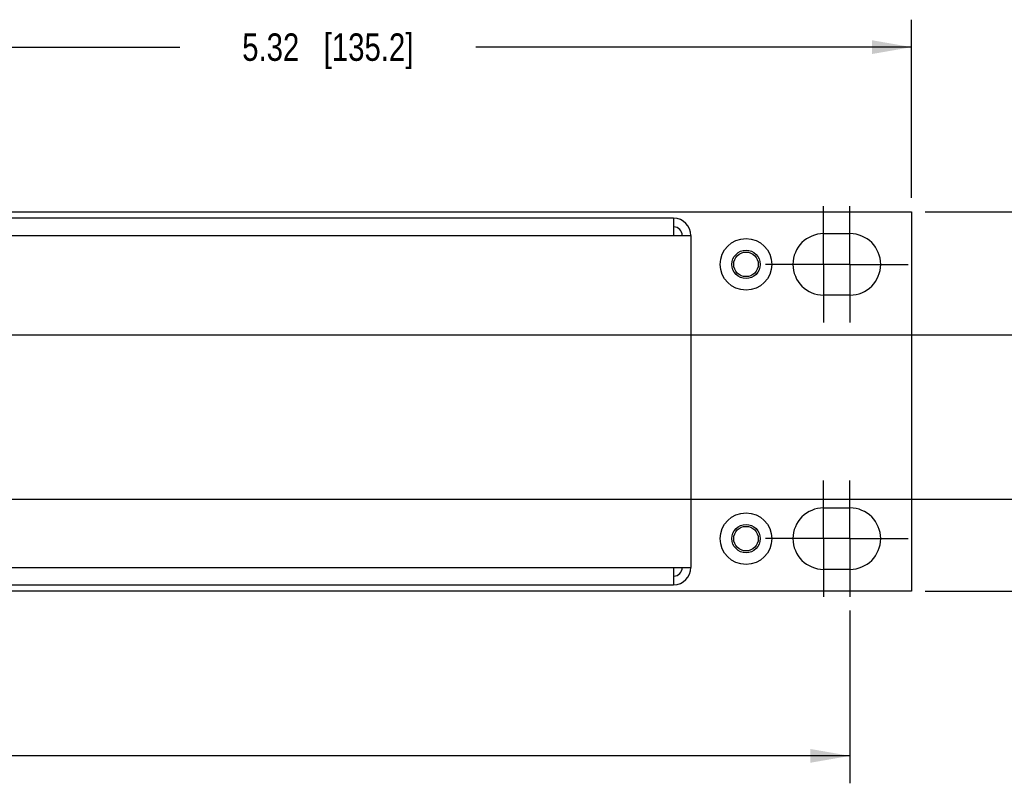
# Model space of a CAD drawing. Header units: inches. Extents: x 0 to 34, y 0 to 22.
# Tile 32 of 38: x 25.5 to 30, y 4 to 7.4. Entities that reach past the tile are written whole.
import ezdxf

# ---------------------------------------------------------------- set-up
doc = ezdxf.new("R2010")
doc.units = ezdxf.units.IN
doc.header["$LTSCALE"] = 1.87
doc.header["$MEASUREMENT"] = 0
doc.linetypes.add('CENTER', pattern=[0.6, 0.375, -0.075, 0.075, -0.075])
doc.layers.get('0').update_dxf_attribs({"linetype": 'CONTINUOUS'})
doc.layers.add('02___PRT_ALL_AXES', color=7, linetype='CONTINUOUS')
doc.layers.add('DIMENSIONS', color=7, linetype='CONTINUOUS')
doc.styles.get("Standard").update_dxf_attribs({"font": 'txt', "width": 0.8})
doc.dimstyles.new('DIMSTYLE_1', dxfattribs={"dimtxt": 0.125, "dimasz": 0.18, "dimexe": 0.125, "dimexo": 0.0625, "dimgap": 0.0625, "dimtad": 0, "dimtih": 1, "dimtoh": 1, "dimzin": 4, "dimdsep": 46, "dimtxsty": 'STANDARD', "dimblk": '_FILLED', "dimblk1": '_FILLED', "dimblk2": '_FILLED', "dimcen": 0.09, "dimadec": 0, "dimazin": 0, "dimtp": 0.001, "dimtm": 0.001, "dimtfac": 1, "dimtofl": 0, "dimtmove": 0, "dimatfit": 3, "dimldrblk": '_FILLED', "dimfxl": 1, "dimtolj": 1, "dimtzin": 4, "dimarcsym": 0})

# ---------------------------------------------------------------- blocks, each defined once
blk = doc.blocks.new('_FILLED')
at = {"color": 0, "linetype": 'BYBLOCK'}
blk.add_solid([(0, 0), (-1, 0.174), (-1, -0.174)], dxfattribs=at)
blk = doc.blocks.new('*D2')
at = {"layer": 'DIMENSIONS', "color": 2, "linetype": 'CONTINUOUS'}
for p, q in [((10.8822, 4.757), (10.8822, 3.9695)), ((29.3202, 4.757), (29.3202, 3.9695)), ((10.8822, 4.0945), (19.3762, 4.0945)), ((29.3202, 4.0945), (20.8262, 4.0945))]:
    blk.add_line(p, q, dxfattribs=at)
at = {"layer": 'DIMENSIONS', "color": 2, "linetype": 'CONTINUOUS', "xscale": 0.18, "yscale": 0.18, "zscale": 0.18, "rotation": 180}
blk.add_blockref('_FILLED', (10.8822, 4.0945), dxfattribs=at)
at = {"layer": 'DIMENSIONS', "color": 2, "linetype": 'CONTINUOUS', "xscale": 0.18, "yscale": 0.18, "zscale": 0.18}
blk.add_blockref('_FILLED', (29.3202, 4.0945), dxfattribs=at)
at = {"layer": 'DIMENSIONS', "color": 2, "linetype": 'CONTINUOUS', "insert": (20.1012, 4.157), "char_height": 0.125, "width": 1.325, "attachment_point": 2, "line_spacing_factor": 0.9}
blk.add_mtext('18.44{\\Ftxt.shx;\\W1.000000;\\H0.125000; }[468.3]', dxfattribs=at)
blk = doc.blocks.new('*D4')
at = {"layer": 'DIMENSIONS', "color": 2, "linetype": 'CONTINUOUS'}
for p, q in [((24.2782, 6.2128), (24.2782, 7.4495)), ((29.6012, 6.637), (29.6012, 7.4495)), ((24.2782, 7.3245), (26.2647, 7.3245)), ((29.6012, 7.3245), (27.6147, 7.3245))]:
    blk.add_line(p, q, dxfattribs=at)
at = {"layer": 'DIMENSIONS', "color": 2, "linetype": 'CONTINUOUS', "xscale": 0.18, "yscale": 0.18, "zscale": 0.18, "rotation": 180}
blk.add_blockref('_FILLED', (24.2782, 7.3245), dxfattribs=at)
at = {"layer": 'DIMENSIONS', "color": 2, "linetype": 'CONTINUOUS', "xscale": 0.18, "yscale": 0.18, "zscale": 0.18}
blk.add_blockref('_FILLED', (29.6012, 7.3245), dxfattribs=at)
at = {"layer": 'DIMENSIONS', "color": 2, "linetype": 'CONTINUOUS', "insert": (26.9397, 7.387), "char_height": 0.125, "width": 1.225, "attachment_point": 2, "line_spacing_factor": 0.9}
blk.add_mtext('5.32{\\Ftxt.shx;\\W1.000000;\\H0.125000; }[135.2]', dxfattribs=at)
blk = doc.blocks.new('*D6')
at = {"layer": 'DIMENSIONS', "color": 2, "linetype": 'CONTINUOUS'}
for p, q in [((31.8512, 6.0135), (31.8512, 6.3735)), ((24.6059, 6.0135), (31.9762, 6.0135)), ((24.6059, 5.264), (31.9762, 5.264)), ((31.8512, 5.264), (31.8512, 4.904))]:
    blk.add_line(p, q, dxfattribs=at)
at = {"layer": 'DIMENSIONS', "color": 2, "linetype": 'CONTINUOUS', "xscale": 0.18, "yscale": 0.18, "zscale": 0.18}
for p, rotation in [((31.8512, 6.0135), 270), ((31.8512, 5.264), 90)]:
    blk.add_blockref('_FILLED', p, dxfattribs=dict(at, rotation=rotation))
at = {"layer": 'DIMENSIONS', "color": 2, "linetype": 'CONTINUOUS', "insert": (31.8512, 5.7012), "char_height": 0.125, "width": 0.825, "attachment_point": 2, "line_spacing_factor": 0.9}
blk.add_mtext('.75{\\Ftxt.shx;\\W1.000000;\\H0.125000; }[19]', dxfattribs=at)
blk = doc.blocks.new('*D7')
at = {"layer": 'DIMENSIONS', "color": 2, "linetype": 'CONTINUOUS'}
for p, q in [((31.1012, 6.5745), (31.1012, 6.9511)), ((31.1012, 6.9511), (31.2187, 6.9511)), ((29.6637, 6.5745), (31.2262, 6.5745)), ((24.6059, 6.0135), (31.2262, 6.0135)), ((31.1012, 6.0135), (31.1012, 5.6535))]:
    blk.add_line(p, q, dxfattribs=at)
at = {"layer": 'DIMENSIONS', "color": 2, "linetype": 'CONTINUOUS', "xscale": 0.18, "yscale": 0.18, "zscale": 0.18}
for p, rotation in [((31.1012, 6.5745), 270), ((31.1012, 6.0135), 90)]:
    blk.add_blockref('_FILLED', p, dxfattribs=dict(at, rotation=rotation))
at = {"layer": 'DIMENSIONS', "color": 2, "linetype": 'CONTINUOUS', "insert": (31.2812, 7.0136), "char_height": 0.125, "width": 1.025, "attachment_point": 1, "line_spacing_factor": 0.9}
blk.add_mtext('.56{\\Ftxt.shx;\\W1.000000;\\H0.125000; }[14.3]', dxfattribs=at)
blk = doc.blocks.new('*D8')
at = {"layer": 'DIMENSIONS', "color": 2, "linetype": 'CONTINUOUS'}
for p, q in [((30.3512, 5.264), (30.3512, 5.624)), ((24.6059, 5.264), (30.4762, 5.264)), ((29.6637, 4.8445), (30.4762, 4.8445)), ((30.3512, 4.8445), (30.3512, 4.3674)), ((30.3512, 4.3674), (30.4687, 4.3674))]:
    blk.add_line(p, q, dxfattribs=at)
at = {"layer": 'DIMENSIONS', "color": 2, "linetype": 'CONTINUOUS', "xscale": 0.18, "yscale": 0.18, "zscale": 0.18}
for p, rotation in [((30.3512, 5.264), 270), ((30.3512, 4.8445), 90)]:
    blk.add_blockref('_FILLED', p, dxfattribs=dict(at, rotation=rotation))
at = {"layer": 'DIMENSIONS', "color": 2, "linetype": 'CONTINUOUS', "insert": (30.5312, 4.4299), "char_height": 0.125, "width": 1.025, "attachment_point": 1, "line_spacing_factor": 0.9}
blk.add_mtext('.42{\\Ftxt.shx;\\W1.000000;\\H0.125000; }[10.7]', dxfattribs=at)

msp = doc.modelspace()

# ---------------------------------------------------------------- linework, layer by layer
at = {"color": 7, "linetype": 'CONTINUOUS'}
for p, q in [((10.6012, 6.5745), (29.6012, 6.5745)), ((29.6012, 6.5745), (29.6012, 4.8445)), ((28.5164, 6.5445), (11.674, 6.5445)), ((28.5164, 6.5445), (28.5164, 6.4657)), ((11.5952, 6.4657), (28.5952, 6.4657)), ((28.5952, 6.4657), (28.5952, 4.9533)), ((11.5952, 4.9533), (28.5952, 4.9533)), ((28.5164, 4.9533), (28.5164, 4.8745)), ((11.674, 4.8745), (28.5164, 4.8745)), ((29.6012, 4.8445), (10.6012, 4.8445))]:
    msp.add_line(p, q, dxfattribs=at)
for centre in [(28.8462, 6.3345), (28.8462, 5.0845)]:
    msp.add_circle(centre, 0.056, dxfattribs=at)
for centre, radius, start, end in [((28.5164, 6.4657), 0.0788, 0, 90), ((28.5164, 6.4657), 0.0394, 0, 90), ((28.5164, 4.9533), 0.0788, 270, 360), ((28.5164, 4.9533), 0.0394, 270, 360)]:
    msp.add_arc(centre, radius, start, end, dxfattribs=at)
at = {"layer": '02___PRT_ALL_AXES', "color": 7, "linetype": 'CENTER'}
for p, q in [((29.2002, 6.3345), (29.2002, 6.5995)), ((29.3202, 6.3345), (29.3202, 6.5995)), ((29.0552, 6.3345), (28.9352, 6.3345)), ((29.3202, 6.3345), (29.0552, 6.3345)), ((29.2002, 6.3345), (29.2002, 6.0695)), ((29.3202, 6.3345), (29.4652, 6.3345)), ((29.3202, 6.3345), (29.3202, 6.0695)), ((29.4652, 6.3345), (29.5852, 6.3345)), ((29.2002, 5.0845), (29.2002, 5.3495)), ((29.3202, 5.0845), (29.3202, 5.3495)), ((29.0552, 5.0845), (28.9352, 5.0845)), ((29.3202, 5.0845), (29.0552, 5.0845)), ((29.2002, 5.0845), (29.2002, 4.8195)), ((29.3202, 5.0845), (29.4652, 5.0845)), ((29.3202, 5.0845), (29.3202, 4.8195)), ((29.4652, 5.0845), (29.5852, 5.0845))]:
    msp.add_line(p, q, dxfattribs=at)
at = {"layer": '02___PRT_ALL_AXES', "color": 7, "linetype": 'CONTINUOUS'}
for p, q in [((29.2002, 6.4745), (29.3202, 6.4745)), ((29.3202, 6.1945), (29.2002, 6.1945)), ((29.2002, 5.2245), (29.3202, 5.2245)), ((29.3202, 4.9445), (29.2002, 4.9445))]:
    msp.add_line(p, q, dxfattribs=at)
for centre, radius in [((28.8462, 6.3345), 0.1175), ((28.8462, 6.3345), 0.0645), ((28.8462, 5.0845), 0.1175), ((28.8462, 5.0845), 0.0645)]:
    msp.add_circle(centre, radius, dxfattribs=at)
for centre, start, end in [((29.2002, 6.3345), 90, 270), ((29.3202, 6.3345), 270, 90), ((29.2002, 5.0845), 90, 270), ((29.3202, 5.0845), 270, 90)]:
    msp.add_arc(centre, 0.14, start, end, dxfattribs=at)

# ---------------------------------------------------------------- dimensions: what is measured, and where the dimension line sits
at = {"layer": 'DIMENSIONS', "color": 2, "linetype": 'CONTINUOUS'}
for base, p1, p2, angle, picture, middle in [((24.2782, 7.3245), (29.6012, 6.5745), (24.2782, 6.1503), 180, '*D4', (26.9397, 7.3245)), ((31.1012, 6.0135), (29.6012, 6.5745), (24.5434, 6.0135), 270, '*D7', (31.7937, 6.9511)), ((31.8512, 5.264), (24.5434, 6.0135), (24.5434, 5.264), 270, '*D6', (31.8512, 5.6387)), ((30.3512, 5.264), (29.6012, 4.8445), (24.5434, 5.264), 90, '*D8', (31.0437, 4.3674))]:
    dim = msp.add_linear_dim(base=base, p1=p1, p2=p2, angle=angle, dimstyle='DIMSTYLE_1', dxfattribs=at)
    dim.commit()
    dim.dimension.update_dxf_attribs({"geometry": picture, "text_midpoint": middle, "dimtype": 160})
dim = msp.add_linear_dim(base=(29.3202, 4.0945), p1=(10.8822, 4.8195), p2=(29.3202, 4.8195), dimstyle='DIMSTYLE_1', dxfattribs=at)
dim.commit()
dim.dimension.update_dxf_attribs({"geometry": '*D2', "text_midpoint": (20.1012, 4.0945), "dimtype": 160})

doc.saveas('drawing.dxf')
